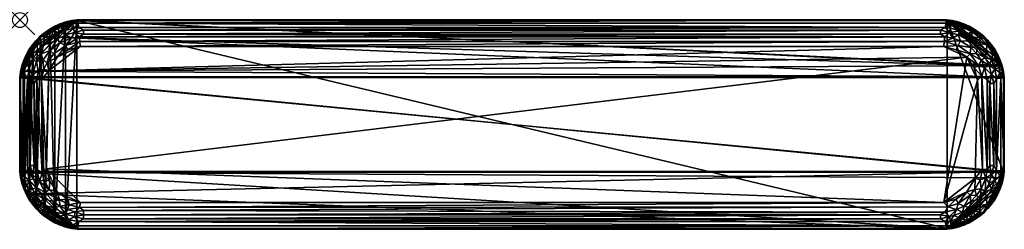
# Model space of a CAD drawing. Header units: inches. Extents: x 0 to 66, y -14 to 0.
import ezdxf

# ---------------------------------------------------------------- set-up
doc = ezdxf.new("R2010")
doc.units = ezdxf.units.IN
doc.header["$PDMODE"] = 35
doc.layers.add('AFUCH-3-STFB', color=5, linetype='Continuous')
doc.layers.add('AFUCH-3-STWD', color=15, linetype='Continuous')

msp = doc.modelspace()

# ---------------------------------------------------------------- linework, layer by layer
msp.add_point((0, 0, 0))

# ---------------------------------------------------------------- meshes
at = {"layer": 'AFUCH-3-STFB'}
mesh = msp.add_polyface(dxfattribs=at)
corners = [(0.018, -10.142, 18.972), (0.018, -3.858, 18.972), (65.982, -10.142, 18.972), (1.782, -9.966, 19.779), (63.502, -2.498, 19.779), (1.922, -3.403, 19.779), (62.103, -13.782, 19.274), (3.922, -13.498, 19.45), (3.897, -13.782, 19.274), (3.922, -0.502, 19.45), (62.078, -0.502, 19.45), (3.897, -0.218, 19.274), (0.446, -11.644, 18.972), (62.142, -13.982, 18.972), (3.858, -13.982, 18.972), (1.387, -1.109, 18.972), (65.982, -3.858, 18.972), (61.966, -1.782, 19.779), (4.034, -1.782, 19.779), (3.858, -0.018, 18.972), (65.838, -3.087, 18.972), (4.034, -12.218, 19.779), (61.966, -12.218, 19.779), (62.024, -12.878, 19.692), (4.25, -12.768, 19.72), (4.25, -13.046, 19.647), (4.005, -1.449, 19.755), (62.024, -1.122, 19.692), (3.976, -1.122, 19.692), (3.854, -14.022, 19.083), (62.146, -14.022, 19.083), (3.854, 0.022, 19.083), (62.142, -0.018, 18.972), (4.25, -0.954, 19.647), (61.75, -0.685, 19.545), (4.25, -0.685, 19.545), (61.995, -1.449, 19.755), (61.75, -13.046, 19.647), (4.25, -13.315, 19.545), (62.146, 0.022, 19.083), (4.005, -12.551, 19.755), (3.288, -12.392, 19.755), (3.649, -0.844, 19.589), (3.649, -13.156, 19.589), (3.469, -0.072, 18.972), (3.547, -0.264, 19.274), (3.597, -0.544, 19.45), (3.437, -1.217, 19.692), (3.547, -13.736, 19.274), (3.462, -13.967, 19.083), (61.75, -13.315, 19.545), (3.705, -12.842, 19.692), (61.75, -0.954, 19.647), (62.238, -12.519, 19.755), (3.203, -2.004, 19.779)]
mesh.append_faces([[corners[k] for k in face] for face in [(3, 4, 5), (29, 14, 30), (21, 40, 22), (44, 31, 19)]], dxfattribs={"vtx0": -1, "vtx1": -1})
mesh.append_faces([[corners[k] for k in face] for face in [(6, 7, 8), (9, 10, 11), (1, 15, 16), (15, 19, 20), (12, 0, 2), (23, 24, 25), (26, 27, 28), (33, 34, 35), (18, 36, 26), (37, 25, 38), (41, 40, 21), (6, 8, 29), (35, 42, 33), (43, 38, 25), (31, 45, 11), (46, 42, 9), (9, 11, 46), (48, 8, 7), (48, 29, 8), (43, 7, 38), (50, 38, 7), (51, 25, 24), (51, 43, 25), (35, 9, 42), (35, 10, 9), (28, 52, 33), (33, 42, 28), (40, 51, 24), (53, 40, 24), (26, 54, 18)]], dxfattribs={"vtx0": -1, "vtx1": -1, "vtx2": -1})
mesh.append_faces([[corners[k] for k in face] for face in [(12, 13, 14), (5, 17, 18), (3, 21, 22), (31, 32, 19), (42, 47, 28), (14, 29, 49)]], dxfattribs={"vtx0": -1, "vtx2": -1})
mesh.append_faces([[corners[k] for k in face] for face in [(0, 1, 2), (39, 31, 11)]], dxfattribs={"vtx1": -1, "vtx2": -1})
mesh = msp.add_polyface(dxfattribs=at)
corners = [(65.982, -10.142, 18.972), (0.018, -3.858, 18.972), (65.982, -3.858, 18.972), (61.966, -12.218, 19.779), (63.502, -2.498, 19.779), (1.782, -9.966, 19.779), (3.897, -0.218, 19.274), (62.078, -0.502, 19.45), (62.103, -0.218, 19.274), (62.078, -13.498, 19.45), (3.922, -13.498, 19.45), (62.103, -13.782, 19.274), (0.446, -11.644, 18.972), (62.142, -13.982, 18.972), (65.838, -3.087, 18.972), (3.858, -0.018, 18.972), (62.142, -0.018, 18.972), (1.922, -3.403, 19.779), (61.966, -1.782, 19.779), (4.005, -12.551, 19.755), (62.238, -12.519, 19.755), (4.25, -0.954, 19.647), (61.75, -0.954, 19.647), (61.75, -0.685, 19.545), (61.75, -13.046, 19.647), (4.25, -13.315, 19.545), (61.75, -13.315, 19.545), (62.146, 0.022, 19.083), (3.854, 0.022, 19.083), (62.146, -14.022, 19.083), (3.858, -13.982, 18.972), (4.005, -1.449, 19.755), (61.995, -1.449, 19.755), (62.024, -1.122, 19.692), (62.351, -13.156, 19.589), (4.034, -1.782, 19.779), (3.854, -14.022, 19.083), (4.25, -12.768, 19.72), (62.024, -12.878, 19.692), (62.538, -0.033, 19.083), (4.25, -0.685, 19.545), (62.938, -1.702, 19.755), (62.531, -13.928, 18.972), (1.387, -1.109, 18.972), (62.453, -13.736, 19.274), (62.403, -13.455, 19.45), (62.453, -0.264, 19.274), (62.351, -0.844, 19.589), (62.563, -1.217, 19.692), (4.25, -13.046, 19.647), (3.976, -1.122, 19.692), (62.403, -0.544, 19.45)]
mesh.append_faces([[corners[k] for k in face] for face in [(0, 1, 2), (27, 16, 28), (18, 32, 35), (42, 29, 13)]], dxfattribs={"vtx0": -1, "vtx1": -1})
mesh.append_faces([[corners[k] for k in face] for face in [(3, 4, 5), (6, 7, 8), (9, 10, 11), (12, 0, 13), (17, 4, 18), (3, 19, 20), (21, 22, 23), (24, 25, 26), (31, 32, 33), (26, 34, 24), (6, 8, 27), (20, 37, 38), (40, 23, 7), (41, 32, 18), (2, 43, 14), (29, 44, 11), (45, 11, 44), (45, 34, 9), (9, 11, 45), (46, 8, 7), (46, 27, 8), (47, 23, 22), (47, 7, 23), (48, 33, 32), (48, 47, 33), (26, 9, 34), (26, 10, 9), (38, 49, 24), (24, 34, 38), (33, 47, 22), (50, 33, 22), (51, 7, 47), (51, 46, 7)]], dxfattribs={"vtx0": -1, "vtx1": -1, "vtx2": -1})
mesh.append_faces([[corners[k] for k in face] for face in [(14, 15, 16), (29, 30, 13), (16, 27, 39)]], dxfattribs={"vtx0": -1, "vtx2": -1})
mesh.append_faces([[corners[k] for k in face] for face in [(36, 29, 11)]], dxfattribs={"vtx1": -1, "vtx2": -1})
mesh = msp.add_polyface(dxfattribs=at)
corners = [(2.866, -13.554, 19.274), (3.547, -13.736, 19.274), (3.276, -13.384, 19.45), (3.597, -0.544, 19.45), (3.202, -0.34, 19.274), (2.963, -0.714, 19.45), (2.68, -1.531, 19.692), (3.437, -1.217, 19.692), (3.067, -1, 19.589), (3.176, -12.701, 19.692), (3.705, -12.842, 19.692), (4.005, -12.551, 19.755), (3.469, -13.928, 18.972), (3.462, -13.967, 19.083), (3.076, -13.877, 19.083), (3.649, -0.844, 19.589), (3.288, -12.392, 19.755), (3.469, -0.072, 18.972), (3.462, -0.033, 19.083), (3.854, 0.022, 19.083), (2.866, -0.446, 19.274), (3.922, -13.498, 19.45), (3.067, -13, 19.589), (3.649, -13.156, 19.589), (3.858, -13.982, 18.972), (3.547, -0.264, 19.274), (3.062, -1.702, 19.755), (3.976, -1.122, 19.692), (4.005, -1.449, 19.755), (3.203, -2.004, 19.779), (3.858, -0.018, 18.972), (2.715, -0.287, 18.972), (3.087, -0.162, 18.972), (3.076, -0.123, 19.083), (3.897, -0.218, 19.274), (3.203, -11.996, 19.779), (2.637, -12.053, 19.755), (3.087, -13.838, 18.972), (2.715, -13.713, 18.972), (3.854, -14.022, 19.083), (2.68, -12.469, 19.692), (2.498, -2.498, 19.779), (4.034, -1.782, 19.779), (4.034, -12.218, 19.779), (2.498, -11.502, 19.779)]
mesh.append_faces([[corners[k] for k in face] for face in [(24, 13, 12), (18, 25, 19), (7, 26, 27), (33, 4, 18), (32, 18, 17), (12, 14, 37)]], dxfattribs={"vtx0": -1, "vtx1": -1})
mesh.append_faces([[corners[k] for k in face] for face in [(0, 1, 2), (3, 4, 5), (6, 7, 8), (9, 10, 11), (3, 8, 15), (16, 9, 11), (4, 20, 5), (2, 1, 21), (22, 2, 23), (0, 14, 1), (2, 21, 23), (26, 7, 6), (8, 7, 15), (9, 22, 10), (22, 23, 10), (5, 8, 3), (27, 26, 28), (26, 29, 28), (33, 20, 4), (3, 34, 25), (16, 35, 36), (40, 9, 16), (29, 41, 42), (18, 4, 25), (3, 25, 4), (43, 44, 35), (35, 16, 43)]], dxfattribs={"vtx0": -1, "vtx1": -1, "vtx2": -1})
mesh.append_faces([[corners[k] for k in face] for face in [(12, 13, 14), (17, 18, 19), (30, 31, 32), (24, 37, 38), (32, 33, 18)]], dxfattribs={"vtx0": -1, "vtx2": -1})
mesh.append_faces([[corners[k] for k in face] for face in [(14, 13, 1), (13, 39, 1)]], dxfattribs={"vtx1": -1, "vtx2": -1})
mesh.append_faces([[corners[k] for k in face] for face in [(32, 17, 30), (24, 12, 37)]], dxfattribs={"vtx2": -1})
mesh = msp.add_polyface(dxfattribs=at)
corners = [(63.134, -0.446, 19.274), (62.453, -0.264, 19.274), (63.037, -0.714, 19.45), (62.824, -12.701, 19.692), (62.645, -13.091, 19.589), (63.212, -12.885, 19.589), (62.403, -0.544, 19.45), (62.933, -1, 19.589), (62.351, -0.844, 19.589), (62.563, -1.217, 19.692), (63.077, -1.404, 19.692), (61.995, -1.449, 19.755), (62.403, -13.455, 19.45), (62.798, -13.66, 19.274), (63.037, -13.286, 19.45), (62.938, -12.298, 19.755), (62.797, -11.996, 19.779), (62.238, -12.519, 19.755), (62.351, -13.156, 19.589), (62.024, -12.878, 19.692), (62.142, -0.018, 18.972), (62.538, -0.033, 19.083), (62.531, -0.072, 18.972), (63.644, -0.446, 18.972), (63.285, -0.287, 18.972), (62.924, -13.877, 19.083), (63.134, -13.554, 19.274), (62.531, -13.928, 18.972), (62.538, -13.967, 19.083), (62.146, -14.022, 19.083), (62.924, -0.123, 19.083), (62.453, -13.736, 19.274), (62.146, 0.022, 19.083), (62.938, -1.702, 19.755), (62.142, -13.982, 18.972), (63.285, -13.713, 18.972), (62.913, -13.838, 18.972), (62.913, -0.162, 18.972), (61.966, -12.218, 19.779), (63.502, -11.502, 19.779), (61.966, -1.782, 19.779), (63.502, -2.498, 19.779), (62.797, -2.004, 19.779)]
mesh.append_faces([[corners[k] for k in face] for face in [(37, 20, 22)]], dxfattribs={"vtx0": -1})
mesh.append_faces([[corners[k] for k in face] for face in [(20, 21, 22), (23, 20, 24), (10, 7, 9), (28, 31, 29), (24, 20, 37), (4, 3, 18), (25, 13, 28), (36, 28, 27), (22, 30, 37)]], dxfattribs={"vtx0": -1, "vtx1": -1})
mesh.append_faces([[corners[k] for k in face] for face in [(0, 1, 2), (3, 4, 5), (2, 1, 6), (7, 8, 9), (12, 13, 14), (15, 16, 17), (18, 3, 19), (25, 26, 13), (14, 4, 12), (5, 4, 14), (0, 30, 1), (3, 17, 19), (3, 15, 17), (2, 6, 8), (7, 2, 8), (33, 10, 11), (13, 26, 14), (17, 16, 38), (39, 38, 16), (12, 31, 13), (28, 13, 31), (40, 41, 42), (42, 33, 40)]], dxfattribs={"vtx0": -1, "vtx1": -1, "vtx2": -1})
mesh.append_faces([[corners[k] for k in face] for face in [(27, 28, 29), (34, 35, 36), (12, 4, 18), (22, 21, 30), (36, 25, 28)]], dxfattribs={"vtx0": -1, "vtx2": -1})
mesh.append_faces([[corners[k] for k in face] for face in [(10, 9, 11), (21, 32, 1), (30, 21, 1)]], dxfattribs={"vtx1": -1, "vtx2": -1})
mesh.append_faces([[corners[k] for k in face] for face in [(36, 27, 34)]], dxfattribs={"vtx2": -1})
mesh = msp.add_polyface(dxfattribs=at)
corners = [(1.417, -2.266, 19.589), (1.115, -2.788, 19.589), (1.531, -2.68, 19.692), (1.149, -1.648, 19.274), (0.745, -2.226, 19.274), (1.168, -2.092, 19.45), (0.84, -2.66, 19.45), (1.387, -1.109, 18.972), (0.162, -3.087, 18.972), (0.287, -2.715, 18.972), (1.589, -1.589, 19.45), (1.648, -1.149, 19.274), (0.637, -2.013, 18.972), (0.858, -1.689, 18.972), (0.826, -1.664, 19.083), (2.03, -2.03, 19.692), (1.36, -1.079, 19.083), (1.664, -0.826, 19.083), (0.446, -2.356, 18.972), (0.409, -2.338, 19.083), (0.602, -1.991, 19.083), (0.446, -2.866, 19.274), (1.079, -1.36, 19.083), (1.109, -1.387, 18.972), (2.027, -1.6, 19.589), (1.815, -2.844, 19.755), (2.092, -1.168, 19.45), (0.249, -2.7, 19.083), (1.689, -0.858, 18.972), (1.991, -0.602, 19.083), (0.072, -3.469, 18.972), (1.928, -0.934, 19.274)]
mesh.append_faces([[corners[k] for k in face] for face in [(12, 14, 13), (23, 16, 7), (16, 11, 17), (18, 20, 12), (13, 22, 23), (9, 19, 18), (7, 17, 28)]], dxfattribs={"vtx0": -1, "vtx1": -1})
mesh.append_faces([[corners[k] for k in face] for face in [(0, 1, 2), (3, 4, 5), (5, 4, 6), (3, 10, 11), (10, 3, 5), (2, 15, 0), (4, 21, 6), (5, 6, 1), (0, 24, 10), (2, 25, 15), (0, 5, 1), (10, 5, 0), (4, 19, 21), (3, 14, 4), (3, 11, 16), (10, 26, 11), (17, 11, 31)]], dxfattribs={"vtx0": -1, "vtx1": -1, "vtx2": -1})
mesh.append_faces([[corners[k] for k in face] for face in [(7, 8, 9), (7, 12, 13), (7, 16, 17), (18, 19, 20), (13, 14, 22), (7, 18, 12), (9, 27, 19), (12, 20, 14), (23, 22, 16), (28, 17, 29), (7, 30, 8)]], dxfattribs={"vtx0": -1, "vtx2": -1})
mesh.append_faces([[corners[k] for k in face] for face in [(20, 19, 4), (22, 14, 3), (19, 27, 21), (14, 20, 4), (16, 22, 3), (9, 18, 7)]], dxfattribs={"vtx1": -1, "vtx2": -1})
mesh.append_faces([[corners[k] for k in face] for face in [(13, 23, 7)]], dxfattribs={"vtx2": -1})
mesh = msp.add_polyface(dxfattribs=at)
corners = [(2.03, -2.03, 19.692), (2.68, -1.531, 19.692), (2.521, -1.255, 19.589), (2.66, -0.84, 19.45), (2.866, -0.446, 19.274), (2.539, -0.581, 19.274), (2.013, -0.637, 18.972), (2.356, -0.446, 18.972), (3.858, -0.018, 18.972), (1.928, -0.934, 19.274), (2.092, -1.168, 19.45), (2.226, -0.745, 19.274), (3.067, -1, 19.589), (2.715, -0.287, 18.972), (3.076, -0.123, 19.083), (3.087, -0.162, 18.972), (1.417, -2.266, 19.589), (2.027, -1.6, 19.589), (1.815, -2.844, 19.755), (2.498, -2.498, 19.779), (2.262, -2.262, 19.755), (1.991, -0.602, 19.083), (2.338, -0.409, 19.083), (3.062, -1.702, 19.755), (2.7, -0.249, 19.083), (1.922, -3.403, 19.779), (1.589, -1.589, 19.45), (3.203, -2.004, 19.779), (4.034, -1.782, 19.779), (1.689, -0.858, 18.972), (1.664, -0.826, 19.083), (1.387, -1.109, 18.972), (2.963, -0.714, 19.45), (2.004, -10.797, 19.779), (2.498, -11.502, 19.779), (1.782, -9.966, 19.779), (1.648, -1.149, 19.274)]
mesh.append_faces([[corners[k] for k in face] for face in [(13, 14, 15), (6, 22, 7), (21, 11, 22), (24, 4, 14), (29, 21, 6), (30, 9, 21), (22, 5, 24), (7, 24, 13)]], dxfattribs={"vtx0": -1, "vtx1": -1})
mesh.append_faces([[corners[k] for k in face] for face in [(0, 1, 2), (3, 4, 5), (9, 10, 11), (2, 1, 12), (10, 3, 11), (16, 0, 17), (18, 19, 20), (20, 19, 23), (25, 19, 18), (10, 2, 3), (1, 20, 23), (18, 20, 0), (0, 20, 1), (2, 12, 3), (24, 5, 4), (21, 9, 11), (26, 17, 10), (19, 27, 23), (28, 19, 25), (17, 2, 10), (17, 0, 2), (3, 32, 4), (12, 32, 3), (33, 34, 35), (11, 3, 5), (22, 11, 5), (36, 10, 9)]], dxfattribs={"vtx0": -1, "vtx1": -1, "vtx2": -1})
mesh.append_faces([[corners[k] for k in face] for face in [(6, 21, 22), (13, 24, 14), (8, 29, 6), (7, 22, 24), (8, 7, 13), (8, 31, 29)]], dxfattribs={"vtx0": -1, "vtx2": -1})
mesh.append_faces([[corners[k] for k in face] for face in [(6, 7, 8)]], dxfattribs={"vtx1": -1, "vtx2": -1})
mesh = msp.add_polyface(dxfattribs=at)
corners = [(64.352, -1.149, 19.274), (63.774, -0.745, 19.274), (63.908, -1.168, 19.45), (62.938, -1.702, 19.755), (63.738, -2.262, 19.755), (63.768, -1.845, 19.692), (63.502, -2.498, 19.779), (62.797, -2.004, 19.779), (64.078, -10.597, 19.779), (64.218, -4.034, 19.779), (61.966, -12.218, 19.779), (62.913, -0.162, 18.972), (62.924, -0.123, 19.083), (63.3, -0.249, 19.083), (64.155, -2.232, 19.692), (64.196, -1.804, 19.589), (63.285, -0.287, 18.972), (63.662, -0.409, 19.083), (63.644, -0.446, 18.972), (63.631, -0.991, 19.45), (63.134, -0.446, 19.274), (63.037, -0.714, 19.45), (63.734, -1.417, 19.589), (63.502, -11.502, 19.779), (64.053, -11.363, 19.755), (64.009, -0.602, 19.083), (62.933, -1, 19.589), (63.077, -1.404, 19.692), (64.298, -3.062, 19.755), (64.311, -0.858, 18.972), (62.142, -0.018, 18.972), (63.987, -0.637, 18.972), (64.411, -1.589, 19.45), (64.469, -2.68, 19.692), (64.336, -0.826, 19.083), (63.996, -3.203, 19.779), (64.613, -1.109, 18.972)]
mesh.append_faces([[corners[k] for k in face] for face in [(16, 17, 18), (29, 30, 31), (11, 13, 16), (18, 25, 31), (31, 30, 18), (36, 30, 29)]], dxfattribs={"vtx0": -1, "vtx1": -1})
mesh.append_faces([[corners[k] for k in face] for face in [(0, 1, 2), (3, 4, 5), (6, 4, 7), (5, 14, 15), (19, 20, 21), (22, 5, 15), (8, 23, 24), (1, 20, 19), (22, 26, 27), (4, 6, 28), (3, 7, 4), (22, 15, 32), (5, 4, 14), (33, 4, 28), (22, 19, 26), (32, 2, 22), (19, 21, 26), (1, 17, 20), (0, 34, 1), (27, 5, 22), (27, 3, 5), (10, 9, 6), (6, 35, 28), (14, 4, 33), (2, 1, 19), (2, 19, 22), (6, 9, 35)]], dxfattribs={"vtx0": -1, "vtx1": -1, "vtx2": -1})
mesh.append_faces([[corners[k] for k in face] for face in [(11, 12, 13), (18, 17, 25), (16, 13, 17), (31, 25, 34)]], dxfattribs={"vtx0": -1, "vtx2": -1})
mesh.append_faces([[corners[k] for k in face] for face in [(8, 9, 10), (13, 12, 20), (25, 17, 1), (17, 13, 20), (34, 25, 1)]], dxfattribs={"vtx1": -1, "vtx2": -1})
mesh = msp.add_polyface(dxfattribs=at)
corners = [(64.891, -1.387, 18.972), (65.838, -3.087, 18.972), (64.613, -1.109, 18.972), (64.832, -2.092, 19.45), (65.16, -2.66, 19.45), (65.255, -2.226, 19.274), (64.411, -1.589, 19.45), (64.352, -1.149, 19.274), (63.908, -1.168, 19.45), (62.142, -0.018, 18.972), (65.554, -2.866, 19.274), (65.419, -2.539, 19.274), (65.554, -2.356, 18.972), (65.363, -2.013, 18.972), (64.851, -1.648, 19.274), (64.196, -1.804, 19.589), (64.155, -2.232, 19.692), (64.745, -2.521, 19.589), (64.311, -0.858, 18.972), (64.336, -0.826, 19.083), (64.64, -1.079, 19.083), (64.921, -1.36, 19.083), (65.174, -1.664, 19.083), (65.398, -1.991, 19.083), (65.591, -2.338, 19.083), (63.987, -0.637, 18.972), (65.751, -2.7, 19.083), (65, -3.067, 19.589), (65.142, -1.689, 18.972), (64.469, -2.68, 19.692), (65.713, -2.715, 18.972)]
mesh.append_faces([[corners[k] for k in face] for face in [(0, 1, 2), (12, 1, 13), (2, 21, 0), (13, 24, 12), (25, 19, 18), (23, 5, 24), (21, 14, 22), (28, 23, 13), (13, 1, 28), (22, 14, 23), (24, 11, 26), (18, 20, 2), (12, 26, 30), (0, 22, 28), (28, 1, 0)]], dxfattribs={"vtx0": -1, "vtx1": -1})
mesh.append_faces([[corners[k] for k in face] for face in [(3, 4, 5), (6, 7, 8), (2, 1, 9), (4, 10, 11), (14, 3, 5), (15, 16, 17), (7, 6, 14), (3, 17, 4), (15, 17, 3), (26, 11, 10), (23, 14, 5), (7, 14, 21), (6, 3, 14), (6, 15, 3), (17, 27, 4), (16, 29, 17), (5, 4, 11), (24, 5, 11)]], dxfattribs={"vtx0": -1, "vtx1": -1, "vtx2": -1})
mesh.append_faces([[corners[k] for k in face] for face in [(18, 19, 20), (0, 21, 22), (13, 23, 24), (2, 20, 21), (28, 22, 23), (12, 24, 26)]], dxfattribs={"vtx0": -1, "vtx2": -1})
mesh.append_faces([[corners[k] for k in face] for face in [(30, 1, 12)]], dxfattribs={"vtx1": -1})
mesh.append_faces([[corners[k] for k in face] for face in [(20, 19, 7), (21, 20, 7)]], dxfattribs={"vtx1": -1, "vtx2": -1})
mesh = msp.add_polyface(dxfattribs=at)
corners = [(0.954, -9.75, 19.647), (0.954, -4.25, 19.647), (0.685, -4.25, 19.545), (0.446, -2.866, 19.274), (0.123, -3.076, 19.083), (0.264, -3.547, 19.274), (0.218, -10.103, 19.274), (0.218, -3.897, 19.274), (-0.022, -3.854, 19.083), (0.685, -9.75, 19.545), (1.481, -10.238, 19.755), (1.449, -4.005, 19.755), (1.122, -3.976, 19.692), (1.531, -2.68, 19.692), (1.115, -2.788, 19.589), (1.217, -3.437, 19.692), (0.162, -3.087, 18.972), (0.249, -2.7, 19.083), (0.287, -2.715, 18.972), (0.844, -3.649, 19.589), (0.616, -3.276, 19.45), (0.018, -3.858, 18.972), (-0.022, -10.146, 19.083), (1.608, -3.288, 19.755), (0.502, -3.922, 19.45), (0.072, -3.469, 18.972), (1.387, -1.109, 18.972), (0.033, -3.462, 19.083), (1.922, -3.403, 19.779), (1.782, -9.966, 19.779), (0.84, -2.66, 19.45), (0.502, -10.078, 19.45), (1.815, -2.844, 19.755), (1.122, -10.024, 19.692)]
mesh.append_faces([[corners[k] for k in face] for face in [(16, 17, 18), (8, 21, 22), (21, 27, 25), (28, 11, 29), (30, 3, 20), (25, 4, 16)]], dxfattribs={"vtx0": -1, "vtx1": -1})
mesh.append_faces([[corners[k] for k in face] for face in [(0, 1, 2), (3, 4, 5), (6, 7, 8), (0, 2, 9), (10, 11, 12), (13, 14, 15), (19, 2, 1), (3, 5, 20), (23, 15, 11), (20, 24, 19), (20, 5, 24), (6, 24, 7), (23, 11, 28), (13, 15, 23), (14, 19, 15), (14, 30, 19), (15, 19, 12), (15, 12, 11), (5, 7, 24), (5, 8, 7), (19, 24, 2), (9, 2, 24), (9, 24, 31), (32, 23, 28), (32, 13, 23), (33, 1, 0), (33, 12, 1), (12, 19, 1)]], dxfattribs={"vtx0": -1, "vtx1": -1, "vtx2": -1})
mesh.append_faces([[corners[k] for k in face] for face in [(16, 4, 17), (21, 8, 27), (25, 27, 4)]], dxfattribs={"vtx0": -1, "vtx2": -1})
mesh.append_faces([[corners[k] for k in face] for face in [(21, 25, 26), (27, 8, 5), (17, 4, 3), (30, 20, 19), (4, 27, 5)]], dxfattribs={"vtx1": -1, "vtx2": -1})
mesh = msp.add_polyface(dxfattribs=at)
corners = [(65.046, -4.25, 19.647), (65.315, -9.75, 19.545), (65.315, -4.25, 19.545), (65.498, -3.922, 19.45), (65.498, -10.078, 19.45), (65.782, -3.897, 19.274), (65, -3.067, 19.589), (64.469, -2.68, 19.692), (64.701, -3.176, 19.692), (65.736, -3.547, 19.274), (65.384, -3.276, 19.45), (65.156, -3.649, 19.589), (66.022, -3.854, 19.083), (65.982, -10.142, 18.972), (65.982, -3.858, 18.972), (65.713, -2.715, 18.972), (65.877, -3.076, 19.083), (65.838, -3.087, 18.972), (65.928, -3.469, 18.972), (65.967, -3.462, 19.083), (65.66, -3.202, 19.274), (65.554, -2.866, 19.274), (64.298, -3.062, 19.755), (64.519, -3.762, 19.755), (64.878, -10.024, 19.692), (64.878, -3.976, 19.692), (65.751, -2.7, 19.083), (64.218, -4.034, 19.779), (64.551, -9.995, 19.755), (66.022, -10.146, 19.083), (65.16, -2.66, 19.45), (63.996, -3.203, 19.779), (64.745, -2.521, 19.589), (65.046, -9.75, 19.647)]
mesh.append_faces([[corners[k] for k in face] for face in [(14, 17, 18)]], dxfattribs={"vtx0": -1})
mesh.append_faces([[corners[k] for k in face] for face in [(15, 16, 17), (19, 9, 12), (18, 12, 14), (26, 21, 16), (16, 20, 19), (17, 19, 18)]], dxfattribs={"vtx0": -1, "vtx1": -1})
mesh.append_faces([[corners[k] for k in face] for face in [(0, 1, 2), (3, 4, 5), (6, 7, 8), (3, 9, 10), (6, 8, 11), (20, 21, 10), (7, 22, 8), (23, 24, 25), (27, 28, 23), (10, 6, 11), (10, 11, 3), (2, 11, 0), (11, 8, 25), (8, 23, 25), (16, 21, 20), (12, 9, 5), (3, 5, 9), (30, 10, 21), (6, 10, 30), (8, 22, 23), (22, 31, 23), (32, 7, 6), (2, 3, 11), (2, 4, 3), (25, 33, 0), (0, 11, 25), (25, 24, 33), (23, 31, 27), (10, 9, 20), (19, 20, 9)]], dxfattribs={"vtx0": -1, "vtx1": -1, "vtx2": -1})
mesh.append_faces([[corners[k] for k in face] for face in [(12, 13, 14), (18, 19, 12), (15, 26, 16), (17, 16, 19)]], dxfattribs={"vtx0": -1, "vtx2": -1})
mesh.append_faces([[corners[k] for k in face] for face in [(29, 12, 5)]], dxfattribs={"vtx1": -1, "vtx2": -1})
mesh = msp.add_polyface(dxfattribs=at)
corners = [(1.481, -10.238, 19.755), (1.122, -3.976, 19.692), (1.122, -10.024, 19.692), (1.115, -11.212, 19.589), (1.678, -11.551, 19.692), (1.299, -10.824, 19.692), (0.502, -10.078, 19.45), (0.502, -3.922, 19.45), (0.218, -10.103, 19.274), (0.249, -11.3, 19.083), (0.446, -11.134, 19.274), (0.123, -10.924, 19.083), (0.909, -10.645, 19.589), (1.947, -11.363, 19.755), (1.608, -10.712, 19.755), (0.162, -10.913, 18.972), (0.033, -10.538, 19.083), (0.072, -10.531, 18.972), (-0.022, -10.146, 19.083), (0.018, -3.858, 18.972), (0.018, -10.142, 18.972), (0.287, -11.285, 18.972), (0.264, -10.453, 19.274), (0.616, -10.724, 19.45), (0.685, -9.75, 19.545), (0.844, -10.351, 19.589), (0.954, -9.75, 19.647), (0.34, -10.798, 19.274), (1.782, -9.966, 19.779), (1.449, -4.005, 19.755), (-0.022, -3.854, 19.083), (0.446, -11.644, 18.972), (0.84, -11.34, 19.45), (2.004, -10.797, 19.779)]
mesh.append_faces([[corners[k] for k in face] for face in [(9, 10, 11), (15, 16, 17), (16, 22, 18), (12, 5, 25), (11, 27, 16), (17, 18, 20), (21, 11, 15)]], dxfattribs={"vtx0": -1, "vtx1": -1})
mesh.append_faces([[corners[k] for k in face] for face in [(0, 1, 2), (3, 4, 5), (6, 7, 8), (5, 12, 3), (13, 14, 5), (6, 22, 23), (24, 25, 26), (11, 10, 27), (28, 29, 0), (3, 12, 23), (23, 12, 6), (25, 5, 2), (5, 0, 2), (4, 13, 5), (3, 23, 32), (18, 22, 8), (6, 8, 22), (27, 10, 23), (32, 23, 10), (24, 6, 25), (5, 14, 0), (14, 33, 0), (26, 25, 2), (0, 33, 28), (23, 22, 27), (16, 27, 22)]], dxfattribs={"vtx0": -1, "vtx1": -1, "vtx2": -1})
mesh.append_faces([[corners[k] for k in face] for face in [(18, 19, 20), (21, 9, 11), (17, 16, 18), (31, 15, 17), (6, 12, 25), (15, 11, 16), (31, 17, 20)]], dxfattribs={"vtx0": -1, "vtx2": -1})
mesh.append_faces([[corners[k] for k in face] for face in [(21, 15, 31)]], dxfattribs={"vtx1": -1})
mesh.append_faces([[corners[k] for k in face] for face in [(30, 18, 8)]], dxfattribs={"vtx1": -1, "vtx2": -1})
mesh = msp.add_polyface(dxfattribs=at)
corners = [(64.519, -3.762, 19.755), (64.551, -9.995, 19.755), (64.878, -10.024, 19.692), (65.782, -3.897, 19.274), (65.498, -10.078, 19.45), (65.782, -10.103, 19.274), (64.745, -11.479, 19.589), (65.16, -11.34, 19.45), (65, -10.933, 19.589), (65.554, -11.134, 19.274), (65.736, -10.453, 19.274), (65.384, -10.724, 19.45), (64.469, -11.32, 19.692), (64.783, -10.563, 19.692), (64.392, -10.712, 19.755), (65.877, -10.924, 19.083), (64.053, -11.363, 19.755), (65.713, -11.285, 18.972), (65.554, -11.644, 18.972), (65.982, -10.142, 18.972), (65.928, -10.531, 18.972), (65.967, -10.538, 19.083), (66.022, -10.146, 19.083), (66.022, -3.854, 19.083), (65.046, -4.25, 19.647), (65.046, -9.75, 19.647), (65.315, -9.75, 19.545), (65.838, -10.913, 18.972), (65.156, -10.351, 19.589), (64.078, -10.597, 19.779), (64.218, -4.034, 19.779), (65.315, -4.25, 19.545), (65.751, -11.3, 19.083)]
mesh.append_faces([[corners[k] for k in face] for face in [(22, 19, 23), (20, 15, 27), (29, 1, 30), (19, 21, 20), (27, 32, 17)]], dxfattribs={"vtx0": -1, "vtx1": -1})
mesh.append_faces([[corners[k] for k in face] for face in [(0, 1, 2), (3, 4, 5), (6, 7, 8), (9, 10, 11), (12, 13, 14), (9, 15, 10), (14, 16, 12), (24, 25, 26), (6, 8, 13), (7, 11, 8), (28, 26, 25), (7, 9, 11), (3, 5, 22), (14, 29, 16), (12, 6, 13), (11, 4, 28), (11, 10, 4), (13, 2, 1), (13, 28, 2), (10, 5, 4), (10, 22, 5), (14, 1, 29), (14, 13, 1), (8, 11, 28), (8, 28, 13), (31, 26, 4), (28, 4, 26), (2, 28, 25)]], dxfattribs={"vtx0": -1, "vtx1": -1, "vtx2": -1})
mesh.append_faces([[corners[k] for k in face] for face in [(20, 21, 15), (19, 22, 21), (27, 15, 32), (19, 27, 17)]], dxfattribs={"vtx0": -1, "vtx2": -1})
mesh.append_faces([[corners[k] for k in face] for face in [(17, 18, 19), (15, 21, 10), (21, 22, 10), (32, 15, 9)]], dxfattribs={"vtx1": -1, "vtx2": -1})
mesh.append_faces([[corners[k] for k in face] for face in [(19, 20, 27)]], dxfattribs={"vtx2": -1})
mesh = msp.add_polyface(dxfattribs=at)
corners = [(3.858, -13.982, 18.972), (1.387, -12.891, 18.972), (0.446, -11.644, 18.972), (2.092, -12.832, 19.45), (2.226, -13.255, 19.274), (2.66, -13.16, 19.45), (2.232, -12.155, 19.692), (1.678, -11.551, 19.692), (1.6, -11.973, 19.589), (3.067, -13, 19.589), (2.866, -13.554, 19.274), (2.715, -13.713, 18.972), (2.338, -13.591, 19.083), (2.356, -13.554, 18.972), (2.498, -11.502, 19.779), (2.637, -12.053, 19.755), (3.203, -11.996, 19.779), (1.689, -13.142, 18.972), (1.947, -11.363, 19.755), (2.68, -12.469, 19.692), (2.266, -12.583, 19.589), (2.013, -13.363, 18.972), (1.991, -13.398, 19.083), (1.664, -13.174, 19.083), (2.004, -10.797, 19.779), (1.608, -10.712, 19.755), (2.7, -13.751, 19.083), (1.589, -12.411, 19.45), (1.648, -12.851, 19.274), (3.276, -13.384, 19.45), (3.288, -12.392, 19.755), (3.087, -13.838, 18.972), (1.782, -9.966, 19.779), (4.034, -12.218, 19.779), (3.076, -13.877, 19.083), (3.176, -12.701, 19.692)]
mesh.append_faces([[corners[k] for k in face] for face in [(3, 4, 5), (11, 12, 13), (31, 26, 11), (13, 22, 21)]], dxfattribs={"vtx0": -1, "vtx1": -1})
mesh.append_faces([[corners[k] for k in face] for face in [(0, 1, 2), (6, 7, 8), (4, 10, 5), (14, 15, 16), (15, 14, 18), (19, 6, 20), (20, 6, 8), (18, 24, 25), (6, 15, 7), (19, 15, 6), (20, 8, 27), (20, 9, 19), (4, 12, 10), (15, 18, 7), (28, 4, 3), (28, 23, 4), (20, 3, 9), (27, 3, 20), (5, 29, 9), (5, 10, 29), (30, 15, 19), (32, 14, 33), (14, 24, 18), (19, 9, 35)]], dxfattribs={"vtx0": -1, "vtx1": -1, "vtx2": -1})
mesh.append_faces([[corners[k] for k in face] for face in [(21, 22, 23), (11, 26, 12), (0, 21, 17), (31, 34, 26), (13, 12, 22), (0, 13, 21)]], dxfattribs={"vtx0": -1, "vtx2": -1})
mesh.append_faces([[corners[k] for k in face] for face in [(3, 5, 9), (17, 1, 0), (11, 13, 0), (23, 22, 4), (12, 26, 10), (26, 34, 10), (22, 12, 4)]], dxfattribs={"vtx1": -1, "vtx2": -1})
mesh = msp.add_polyface(dxfattribs=at)
corners = [(64.411, -12.411, 19.45), (64.851, -12.352, 19.274), (64.832, -11.908, 19.45), (65.982, -10.142, 18.972), (64.613, -12.891, 18.972), (62.142, -13.982, 18.972), (65.142, -12.311, 18.972), (64.891, -12.613, 18.972), (65.174, -12.336, 19.083), (65.255, -11.774, 19.274), (63.908, -12.832, 19.45), (64.352, -12.851, 19.274), (64.921, -12.64, 19.083), (65.713, -11.285, 18.972), (65.591, -11.662, 19.083), (65.554, -11.644, 18.972), (65.751, -11.3, 19.083), (65.554, -11.134, 19.274), (64.64, -12.921, 19.083), (64.336, -13.174, 19.083), (64.4, -11.973, 19.589), (64.745, -11.479, 19.589), (64.311, -13.142, 18.972), (65.363, -11.987, 18.972), (65.398, -12.009, 19.083), (65.16, -11.34, 19.45), (64.469, -11.32, 19.692), (64.009, -13.398, 19.083), (64.155, -11.768, 19.692), (64.053, -11.363, 19.755), (64.072, -13.066, 19.274)]
mesh.append_faces([[corners[k] for k in face] for face in [(6, 12, 7), (13, 14, 15), (4, 19, 22), (0, 20, 10), (18, 11, 19), (23, 8, 6), (15, 14, 23), (7, 18, 4)]], dxfattribs={"vtx0": -1, "vtx1": -1})
mesh.append_faces([[corners[k] for k in face] for face in [(0, 1, 2), (3, 4, 5), (1, 8, 9), (1, 0, 11), (20, 2, 21), (1, 9, 2), (0, 2, 20), (9, 17, 25), (9, 14, 17), (20, 21, 26), (1, 11, 18), (2, 9, 25), (2, 25, 21), (26, 28, 20), (26, 29, 28), (19, 11, 30)]], dxfattribs={"vtx0": -1, "vtx1": -1, "vtx2": -1})
mesh.append_faces([[corners[k] for k in face] for face in [(6, 8, 12), (4, 18, 19), (13, 16, 14), (23, 14, 24), (3, 23, 6), (7, 12, 18), (23, 24, 8), (22, 19, 27), (3, 15, 23), (3, 7, 4)]], dxfattribs={"vtx0": -1, "vtx2": -1})
mesh.append_faces([[corners[k] for k in face] for face in [(6, 7, 3), (0, 10, 11), (14, 16, 17), (24, 14, 9), (12, 8, 1), (18, 12, 1), (8, 24, 9)]], dxfattribs={"vtx1": -1, "vtx2": -1})
mesh = msp.add_polyface(dxfattribs=at)
corners = [(0.249, -11.3, 19.083), (0.581, -11.461, 19.274), (0.446, -11.134, 19.274), (0.826, -12.336, 19.083), (0.934, -12.072, 19.274), (0.602, -12.009, 19.083), (1.6, -11.973, 19.589), (1.678, -11.551, 19.692), (1.115, -11.212, 19.589), (1.648, -12.851, 19.274), (1.589, -12.411, 19.45), (1.149, -12.352, 19.274), (1.079, -12.64, 19.083), (0.858, -12.311, 18.972), (0.637, -11.987, 18.972), (1.689, -13.142, 18.972), (1.36, -12.921, 19.083), (1.387, -12.891, 18.972), (2.092, -12.832, 19.45), (1.368, -12.169, 19.45), (0.991, -11.631, 19.45), (0.84, -11.34, 19.45), (0.446, -11.644, 18.972), (0.287, -11.285, 18.972), (0.745, -11.774, 19.274), (0.409, -11.662, 19.083), (2.013, -13.363, 18.972), (1.664, -13.174, 19.083), (1.109, -12.613, 18.972)]
mesh.append_faces([[corners[k] for k in face] for face in [(3, 4, 5), (13, 5, 14), (15, 16, 17), (22, 0, 23), (5, 24, 25), (26, 27, 15), (28, 3, 13), (12, 11, 3), (25, 1, 0), (14, 5, 22), (17, 12, 28)]], dxfattribs={"vtx0": -1, "vtx1": -1})
mesh.append_faces([[corners[k] for k in face] for face in [(0, 1, 2), (6, 7, 8), (9, 10, 11), (9, 11, 12), (10, 9, 18), (19, 20, 4), (21, 2, 1), (19, 6, 20), (6, 8, 20), (4, 20, 24), (5, 4, 24), (20, 21, 1), (20, 8, 21), (10, 19, 11), (10, 6, 19), (24, 20, 1), (25, 24, 1), (3, 11, 4), (11, 19, 4)]], dxfattribs={"vtx0": -1, "vtx1": -1, "vtx2": -1})
mesh.append_faces([[corners[k] for k in face] for face in [(17, 16, 12), (13, 3, 5), (22, 5, 25), (22, 28, 13), (15, 27, 16), (28, 12, 3), (22, 25, 0), (22, 17, 28)]], dxfattribs={"vtx0": -1, "vtx2": -1})
mesh.append_faces([[corners[k] for k in face] for face in [(12, 16, 9), (16, 27, 9)]], dxfattribs={"vtx1": -1, "vtx2": -1})
mesh.append_faces([[corners[k] for k in face] for face in [(13, 14, 22)]], dxfattribs={"vtx2": -1})
mesh = msp.add_polyface(dxfattribs=at)
corners = [(63.631, -13.009, 19.45), (63.037, -13.286, 19.45), (63.461, -13.418, 19.274), (63.3, -13.751, 19.083), (63.134, -13.554, 19.274), (62.924, -13.877, 19.083), (63.212, -12.885, 19.589), (63.32, -12.469, 19.692), (62.824, -12.701, 19.692), (64.072, -13.066, 19.274), (63.908, -12.832, 19.45), (63.774, -13.255, 19.274), (63.987, -13.363, 18.972), (63.644, -13.554, 18.972), (62.142, -13.982, 18.972), (64.4, -11.973, 19.589), (63.768, -12.155, 19.692), (63.734, -12.583, 19.589), (63.285, -13.713, 18.972), (62.913, -13.838, 18.972), (64.009, -13.398, 19.083), (63.662, -13.591, 19.083), (63.738, -11.738, 19.755), (63.502, -11.502, 19.779), (62.938, -12.298, 19.755), (64.155, -11.768, 19.692), (64.613, -12.891, 18.972), (64.311, -13.142, 18.972), (62.797, -11.996, 19.779), (64.078, -10.597, 19.779), (61.966, -12.218, 19.779), (64.336, -13.174, 19.083), (64.053, -11.363, 19.755), (64.352, -12.851, 19.274)]
mesh.append_faces([[corners[k] for k in face] for face in [(3, 4, 5), (18, 5, 19), (12, 21, 13), (20, 11, 21), (31, 9, 20), (21, 2, 3), (27, 20, 12), (13, 3, 18)]], dxfattribs={"vtx0": -1, "vtx1": -1})
mesh.append_faces([[corners[k] for k in face] for face in [(0, 1, 2), (6, 7, 8), (9, 10, 11), (15, 16, 17), (22, 23, 24), (25, 16, 15), (25, 22, 16), (7, 22, 24), (15, 17, 10), (0, 6, 1), (7, 24, 8), (3, 2, 4), (20, 9, 11), (23, 28, 24), (29, 30, 23), (1, 4, 2), (17, 6, 0), (17, 7, 6), (32, 22, 25), (32, 23, 22), (16, 7, 17), (16, 22, 7), (10, 17, 0), (10, 0, 11), (11, 0, 2), (21, 11, 2), (33, 10, 9)]], dxfattribs={"vtx0": -1, "vtx1": -1, "vtx2": -1})
mesh.append_faces([[corners[k] for k in face] for face in [(12, 20, 21), (18, 3, 5), (14, 26, 27), (13, 21, 3), (14, 27, 12), (14, 13, 18)]], dxfattribs={"vtx0": -1, "vtx2": -1})
mesh.append_faces([[corners[k] for k in face] for face in [(12, 13, 14)]], dxfattribs={"vtx1": -1, "vtx2": -1})
at = {"layer": 'AFUCH-3-STWD'}
mesh = msp.add_polyface(dxfattribs=at)
corners = [(2.327, -13.55, 18.972), (65.36, -1.988, 18.5), (1.99, -0.638, 18.5), (65.36, -12.012, 18.972), (0.086, -10.582, 18.5), (0.086, -3.418, 18.972), (63.321, -0.294, 18.5), (63.321, -13.706, 18.972), (3.801, -0.031, 18.972), (64.01, -13.362, 18.5), (1.672, -13.145, 18.5), (65.826, -3.043, 18.972), (64.01, -0.638, 18.972), (65.826, -10.957, 18.5), (0.64, -1.988, 18.5), (0.64, -12.012, 18.972), (1.376, -1.101, 18.972), (3.801, -13.969, 18.5), (65.914, -10.582, 18.972), (65.914, -3.418, 18.5), (62.58, -13.916, 18.5), (3.801, -0.031, 18.5), (62.58, -0.084, 18.972), (0.033, -10.201, 18.972), (0.033, -3.799, 18.5), (3.42, -13.916, 18.972), (0.64, -1.988, 18.972), (0.64, -12.012, 18.5), (65.36, -12.012, 18.5), (65.36, -1.988, 18.972), (64.624, -12.899, 18.972), (64.624, -1.101, 18.5), (2.327, -0.45, 18.972), (1.376, -12.899, 18.972), (62.199, -0.031, 18.5), (62.199, -13.969, 18.972), (2.327, -13.55, 18.5), (64.624, -12.899, 18.5), (64.624, -1.101, 18.972), (1.376, -1.101, 18.5), (0.297, -2.677, 18.5), (0.297, -11.323, 18.972), (3.045, -0.172, 18.5), (65.967, -10.201, 18.5), (65.967, -3.799, 18.972), (65.703, -11.323, 18.972), (65.703, -2.677, 18.5), (64.01, -0.638, 18.5), (64.01, -13.362, 18.972), (63.321, -13.706, 18.5), (0.297, -11.323, 18.5), (0.297, -2.677, 18.972), (1.104, -12.626, 18.5), (63.321, -0.294, 18.972), (3.045, -0.172, 18.972), (3.045, -13.828, 18.5), (65.967, -3.799, 18.5), (65.967, -10.201, 18.972), (3.801, -13.969, 18.972), (62.199, -13.969, 18.5), (62.199, -0.031, 18.972), (0.033, -3.799, 18.972), (0.033, -10.201, 18.5), (65.703, -11.323, 18.5), (65.703, -2.677, 18.972), (0.857, -1.67, 18.5), (1.672, -13.145, 18.972), (0.857, -12.33, 18.972), (2.327, -0.45, 18.5)]
mesh.append_faces([[corners[k] for k in face] for face in [(60, 21, 8), (9, 30, 48), (28, 30, 37), (55, 0, 36), (6, 22, 53), (31, 29, 1), (31, 12, 38), (16, 2, 39), (51, 14, 40), (50, 15, 41), (54, 21, 42), (28, 45, 3), (49, 48, 7), (47, 53, 12), (17, 25, 55), (59, 49, 20), (24, 4, 62)]], dxfattribs={"vtx0": -1})
mesh.append_faces([[corners[k] for k in face] for face in [(34, 59, 21), (44, 61, 57), (35, 23, 58), (39, 52, 65), (8, 11, 60), (59, 58, 17), (56, 57, 43), (16, 65, 26), (62, 61, 24), (52, 67, 27), (46, 11, 19), (42, 36, 68), (40, 4, 24), (63, 45, 28), (32, 2, 16), (34, 22, 6), (2, 10, 39), (14, 50, 40), (21, 55, 42), (43, 18, 13), (11, 5, 44), (27, 15, 50), (26, 14, 51), (10, 33, 52), (19, 44, 56), (57, 23, 18), (20, 35, 59), (5, 24, 61), (4, 23, 62), (13, 45, 63), (65, 27, 14), (68, 36, 2)]], dxfattribs={"vtx0": -1, "vtx1": -1})
mesh.append_faces([[corners[k] for k in face] for face in [(8, 5, 11), (18, 23, 35), (34, 43, 59)]], dxfattribs={"vtx0": -1, "vtx1": -1, "vtx2": -1})
mesh.append_faces([[corners[k] for k in face] for face in [(57, 61, 23), (21, 59, 17), (65, 52, 27), (34, 56, 43), (8, 16, 26), (52, 33, 67), (42, 55, 36), (13, 18, 45), (59, 28, 37), (32, 42, 68), (58, 23, 41), (4, 41, 23), (5, 40, 24), (40, 50, 4), (59, 63, 28), (46, 29, 64), (35, 30, 3), (34, 31, 1), (8, 32, 16), (10, 0, 66), (34, 47, 31), (35, 48, 30), (20, 7, 35), (2, 36, 10), (59, 37, 9), (60, 38, 12), (59, 43, 13), (19, 11, 44), (35, 3, 45), (34, 1, 46), (14, 27, 50), (8, 26, 51), (39, 10, 52), (60, 12, 53), (21, 17, 55), (34, 19, 56), (43, 57, 18), (17, 58, 25), (34, 60, 22), (44, 5, 61), (59, 13, 63), (60, 11, 64), (46, 64, 11), (26, 65, 14), (58, 33, 66), (10, 66, 33), (27, 67, 15), (58, 15, 67), (32, 68, 2)]], dxfattribs={"vtx0": -1, "vtx2": -1})
mesh.append_faces([[corners[k] for k in face] for face in [(47, 12, 31), (54, 42, 32), (49, 7, 20), (51, 40, 5), (50, 41, 4), (36, 0, 10), (37, 30, 9), (1, 29, 46), (6, 47, 34), (6, 53, 47), (7, 48, 35), (9, 48, 49), (8, 21, 54)]], dxfattribs={"vtx1": -1})
mesh.append_faces([[corners[k] for k in face] for face in [(35, 58, 59), (46, 19, 34), (34, 21, 60), (23, 61, 62), (45, 18, 35), (44, 57, 56), (29, 38, 60), (67, 33, 58), (51, 5, 8), (64, 29, 60), (66, 0, 58), (41, 15, 58), (9, 49, 59)]], dxfattribs={"vtx1": -1, "vtx2": -1})
mesh.append_faces([[corners[k] for k in face] for face in [(31, 38, 29), (16, 39, 65), (55, 25, 0), (28, 3, 30), (8, 54, 32), (0, 25, 58), (53, 22, 60)]], dxfattribs={"vtx2": -1})

doc.saveas('drawing.dxf')
